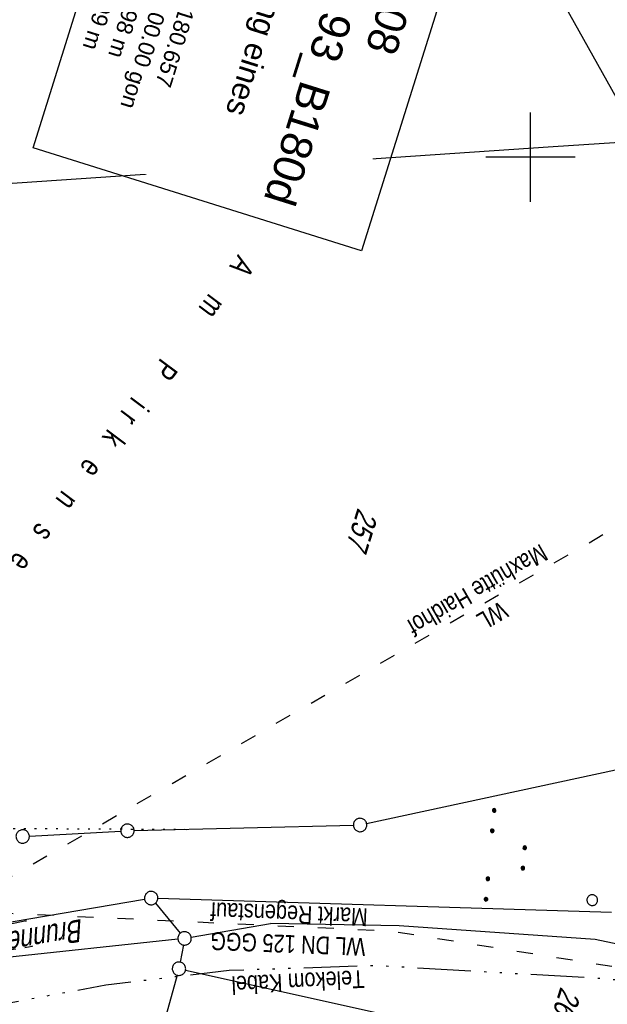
# Model space of a CAD drawing. Extents: x 507679 to 508174, y 445771 to 446563.
# Tile 18 of 43: x 507943 to 508009, y 446005 to 446115. Entities that reach past the tile are written whole.
import ezdxf
from ezdxf.enums import TextEntityAlignment as Align

# ---------------------------------------------------------------- set-up
doc = ezdxf.new("R2010")
doc.units = 0
doc.header["$LTSCALE"] = 10
doc.header["$MEASUREMENT"] = 0
for name, pattern in [('ACAD_ISO03W100', [30, 12, -18]), ('ACAD_ISO14W100', [25.5, 12, -3, 0.5, -3, 0.5, -3, 0.5, -3]), ('AUSGEZOGEN', [0]), ('LT00', [0]), ('LT11', [0.3, 0.2, -0.1]), ('PUNKTX2_STR', [0.6, 0.1, -0.5])]:
    doc.linetypes.add(name, pattern=pattern)
doc.layers.get('0').update_dxf_attribs({"linetype": 'LT00'})
for name, color, linetype in [('--EK_FBR', 250, 'LT00'), ('BW_TEXT_A', 20, 'AUSGEZOGEN'), ('DFK_BES-NAME', 255, 'LT00'), ('DFK_FLUR_NR', 250, 'LT00'), ('DFK_GZPKT', 250, 'LT00'), ('DFK_KATASTER', 250, 'LT00'), ('DFK_NUTZUNG', 250, 'LT00'), ('DFK_NUTZUNGSGRENZE', 70, 'PUNKTX2_STR'), ('DFK_VERMPKT', 252, 'LT00'), ('STROM_FREILTG', 80, 'STROMFREILEITUNG'), ('TELEKOM', 210, 'ACAD_ISO14W100'), ('TELEKOM_TEXT', 210, 'Continuous'), ('V128_FELDWEG', 250, 'LT11'), ('V128_RASTER', 250, 'LT00'), ('WASSERLTG', 130, 'ACAD_ISO03W100'), ('WASSERLTG_TEXT', 130, 'Continuous')]:
    doc.layers.add(name, color=color, linetype=linetype)
doc.styles.add('Beschrift', font='ARIAL.TTF')
doc.styles.get("Standard").update_dxf_attribs({"font": 'ARIAL.TTF'})
doc.styles.add('Strom', font='txt-alt.shx')
doc.styles.add('Versorgungsltg', font='ARIAL.TTF', dxfattribs={"width": 0.8, "height": 2})
doc.linetypes.add('STROMFREILEITUNG', pattern='A,12.7,-5.5,["xx",Strom,S=2.5,R=0,X=-2.6,Y=-0.85],-4.35', length=22.55)

# ---------------------------------------------------------------- blocks, each defined once
blk = doc.blocks.new('SYMB7010')
at = {"color": 0, "linetype": 'ByBlock'}
for points in [[(-0.031408, 0.499213), (-0.093728, 0.49134), (-0.15457, 0.475719), (-0.212975, 0.452595), (-0.268021, 0.422333), (-0.31884, 0.385411), (-0.36463, 0.342411), (-0.40467, 0.29401), (-0.438329, 0.240973), (-0.465074, 0.184136), (-0.484486, 0.124395), (-0.496256, 0.062692), (-0.5002, 0)], [(-0.5002, 0), (-0.496256, -0.062692), (-0.484486, -0.124395), (-0.465075, -0.184136), (-0.438329, -0.240973), (-0.404671, -0.29401), (-0.36463, -0.342411), (-0.31884, -0.385411), (-0.268021, -0.422333), (-0.212975, -0.452595), (-0.154571, -0.475719), (-0.093728, -0.49134), (-0.031408, -0.499213), (0.031408, -0.499213)], [(0.5002, 0), (0.496256, 0.062692), (0.484485, 0.124395), (0.465074, 0.184136), (0.438329, 0.240973), (0.40467, 0.29401), (0.36463, 0.342411), (0.31884, 0.385411), (0.268021, 0.422333), (0.212975, 0.452595), (0.15457, 0.475719), (0.093728, 0.49134), (0.031408, 0.499213), (-0.031408, 0.499213)], [(0.031408, -0.499213), (0.093728, -0.491341), (0.15457, -0.475719), (0.212975, -0.452595), (0.268021, -0.422333), (0.31884, -0.385411), (0.36463, -0.342411), (0.404671, -0.294011), (0.438329, -0.240974), (0.465075, -0.184136), (0.484486, -0.124395), (0.496256, -0.062692), (0.500201, 0)]]:
    blk.add_lwpolyline(points, dxfattribs=at)
blk = doc.blocks.new('SYMB7111')
at = {"color": 0, "linetype": 'ByBlock'}
for p, q in [((-0.13, 0.202919), (-0.13, 0.177081)), ((-0.125, 0.172895), (-0.125, 0.207105)), ((-0.12, 0.209164), (-0.12, 0.170836)), ((-0.115, 0.170204), (-0.115, 0.209796)), ((-0.11, 0.209164), (-0.11, 0.170836)), ((-0.105, 0.172895), (-0.105, 0.207105)), ((-0.1, 0.202919), (-0.1, 0.177081)), ((-0.095, 0.189874), (-0.095, 0.190146)), ((0.1, 0.202919), (0.1, 0.177081)), ((0.105, 0.172895), (0.105, 0.207105)), ((0.11, 0.209164), (0.11, 0.170836)), ((0.115, 0.170204), (0.115, 0.209796)), ((0.12, 0.209164), (0.12, 0.170836)), ((0.125, 0.172895), (0.125, 0.207105)), ((0.13, 0.202919), (0.13, 0.177081)), ((0.135, 0.189874), (0.135, 0.190146)), ((-0.515, -0.177081), (-0.515, -0.202919)), ((-0.51, -0.207105), (-0.51, -0.172895)), ((-0.505, -0.170836), (-0.505, -0.209164)), ((-0.5, -0.209796), (-0.5, -0.170204)), ((-0.495, -0.170836), (-0.495, -0.209164)), ((-0.49, -0.207105), (-0.49, -0.172895)), ((-0.485, -0.177081), (-0.485, -0.202919)), ((-0.48, -0.190126), (-0.48, -0.189854)), ((-0.285, -0.177081), (-0.285, -0.202919)), ((-0.28, -0.207105), (-0.28, -0.172895)), ((-0.275, -0.170836), (-0.275, -0.209164)), ((-0.27, -0.209796), (-0.27, -0.170204)), ((-0.265, -0.170836), (-0.265, -0.209164)), ((-0.26, -0.207105), (-0.26, -0.172895)), ((-0.255, -0.177081), (-0.255, -0.202919)), ((-0.25, -0.190126), (-0.25, -0.189854)), ((0.255, -0.177081), (0.255, -0.202919)), ((0.26, -0.207105), (0.26, -0.172895)), ((0.265, -0.170836), (0.265, -0.209164)), ((0.27, -0.209796), (0.27, -0.170204)), ((0.275, -0.170836), (0.275, -0.209164)), ((0.28, -0.207105), (0.28, -0.172895)), ((0.285, -0.177081), (0.285, -0.202919)), ((0.29, -0.190126), (0.29, -0.189854)), ((0.485, -0.177081), (0.485, -0.202919)), ((0.49, -0.207105), (0.49, -0.172895)), ((0.495, -0.170836), (0.495, -0.209164)), ((0.5, -0.209796), (0.5, -0.170204)), ((0.505, -0.170836), (0.505, -0.209164)), ((0.51, -0.207105), (0.51, -0.172895)), ((0.515, -0.177081), (0.515, -0.202919)), ((0.52, -0.190126), (0.52, -0.189854))]:
    blk.add_line(p, q, dxfattribs=at)
for points in [[(-0.095, 0.19), (-0.096981, 0.198678), (-0.10253, 0.205637), (-0.11055, 0.209499), (-0.11945, 0.209499), (-0.12747, 0.205637), (-0.133019, 0.198678), (-0.135, 0.19), (-0.133019, 0.181322), (-0.12747, 0.174363), (-0.11945, 0.170501), (-0.11055, 0.170501), (-0.10253, 0.174363), (-0.096981, 0.181322), (-0.095, 0.19)], [(0.135, 0.19), (0.133019, 0.198678), (0.12747, 0.205637), (0.11945, 0.209499), (0.11055, 0.209499), (0.10253, 0.205637), (0.096981, 0.198678), (0.095, 0.19), (0.096981, 0.181322), (0.10253, 0.174363), (0.11055, 0.170501), (0.11945, 0.170501), (0.12747, 0.174363), (0.133019, 0.181322), (0.135, 0.19)], [(-0.48, -0.19), (-0.481981, -0.181322), (-0.48753, -0.174363), (-0.49555, -0.170501), (-0.50445, -0.170501), (-0.51247, -0.174363), (-0.518019, -0.181322), (-0.52, -0.19), (-0.518019, -0.198678), (-0.51247, -0.205637), (-0.50445, -0.209499), (-0.49555, -0.209499), (-0.48753, -0.205637), (-0.481981, -0.198678), (-0.48, -0.19)], [(-0.25, -0.19), (-0.251981, -0.181322), (-0.25753, -0.174363), (-0.26555, -0.170501), (-0.27445, -0.170501), (-0.28247, -0.174363), (-0.288019, -0.181322), (-0.29, -0.19), (-0.288019, -0.198678), (-0.28247, -0.205637), (-0.27445, -0.209499), (-0.26555, -0.209499), (-0.25753, -0.205637), (-0.251981, -0.198678), (-0.25, -0.19)], [(0.29, -0.19), (0.288019, -0.181322), (0.28247, -0.174363), (0.27445, -0.170501), (0.26555, -0.170501), (0.25753, -0.174363), (0.251981, -0.181322), (0.25, -0.19), (0.251981, -0.198678), (0.25753, -0.205637), (0.26555, -0.209499), (0.27445, -0.209499), (0.28247, -0.205637), (0.288019, -0.198678), (0.29, -0.19)], [(0.52, -0.19), (0.518019, -0.181322), (0.51247, -0.174363), (0.50445, -0.170501), (0.49555, -0.170501), (0.48753, -0.174363), (0.481981, -0.181322), (0.48, -0.19), (0.481981, -0.198678), (0.48753, -0.205637), (0.49555, -0.209499), (0.50445, -0.209499), (0.51247, -0.205637), (0.518019, -0.198678), (0.52, -0.19)]]:
    blk.add_lwpolyline(points, dxfattribs=at)
blk = doc.blocks.new('SYMB0011')
at = {"color": 0, "linetype": 'ByBlock'}
for p, q in [((0.5, 0), (-0.5, 0)), ((0, 0.5), (0, -0.5))]:
    blk.add_line(p, q, dxfattribs=at)

msp = doc.modelspace()

# ---------------------------------------------------------------- linework, layer by layer
at = {"layer": '--EK_FBR', "linetype": 'LT11', "flags": 128}
for points in [[(507940.11, 446135.36), (507939.06, 446132.47), (507938, 446129.58), (507936.94, 446126.69), (507935.87, 446123.8), (507934.79, 446120.91), (507933.71, 446118.03), (507932.52, 446114.93), (507931.33, 446111.82), (507930.12, 446108.73), (507928.91, 446105.63), (507927.69, 446102.54), (507926.46, 446099.45), (507925.23, 446096.36), (507923.78, 446092.72), (507922.34, 446089.09), (507920.89, 446085.46), (507919.44, 446081.83), (507918, 446078.2), (507916.56, 446074.57), (507915.52, 446071.94), (507914.48, 446069.31), (507913.44, 446066.68), (507912.39, 446064.05), (507911.33, 446061.42), (507910.26, 446058.8), (507909.37, 446056.66), (507908.47, 446054.52), (507907.57, 446052.39), (507906.67, 446050.26), (507905.78, 446048.14), (507904.88, 446046.02), (507904.17, 446044.3), (507903.45, 446042.58), (507902.75, 446040.86), (507902.06, 446039.13), (507901.37, 446037.39), (507900.69, 446035.63), (507900.02, 446033.84), (507899.36, 446032.03), (507898.99, 446030.96), (507898.62, 446029.88), (507898.27, 446028.8), (507897.94, 446027.7), (507897.65, 446026.61), (507897.4, 446025.51), (507897.19, 446024.41), (507897.04, 446023.31), (507896.95, 446022.22), (507896.92, 446021.12), (507896.97, 446020.04), (507897.1, 446018.96), (507897.33, 446017.89), (507897.61, 446016.93), (507897.97, 446015.97), (507898.41, 446015.04), (507898.91, 446014.14), (507899.47, 446013.27), (507900.1, 446012.43), (507900.77, 446011.64), (507901.5, 446010.9), (507902.28, 446010.21), (507903.09, 446009.59), (507903.95, 446009.03), (507904.93, 446008.5), (507905.95, 446008.05), (507907, 446007.67), (507908.08, 446007.38), (507909.18, 446007.15), (507910.3, 446006.98), (507911.44, 446006.87), (507912.58, 446006.81), (507913.73, 446006.8), (507914.88, 446006.83), (507916.02, 446006.9), (507917.16, 446007), (507918.47, 446007.15), (507919.76, 446007.32), (507921.04, 446007.53), (507922.31, 446007.74), (507923.58, 446007.98), (507924.84, 446008.22), (507926.1, 446008.45), (507928.66, 446008.93), (507931.22, 446009.39), (507933.79, 446009.83), (507936.37, 446010.27), (507938.95, 446010.69), (507941.53, 446011.11), (507944.12, 446011.53)], [(507943.42, 446014.36), (507941.48, 446013.98), (507939.53, 446013.6), (507937.59, 446013.22), (507935.65, 446012.86), (507933.71, 446012.52), (507931.77, 446012.2), (507929.83, 446011.91), (507927.88, 446011.65), (507925.94, 446011.42), (507924.4, 446011.27), (507922.85, 446011.14), (507921.29, 446011.03), (507919.73, 446010.95), (507918.15, 446010.88), (507916.56, 446010.83), (507915.56, 446010.81), (507914.57, 446010.8), (507913.57, 446010.82), (507912.58, 446010.86), (507911.59, 446010.93), (507910.62, 446011.05), (507909.66, 446011.22), (507908.72, 446011.45), (507907.8, 446011.73), (507906.91, 446012.1), (507906.05, 446012.54), (507905.27, 446013.02), (507904.53, 446013.58), (507903.84, 446014.19), (507903.19, 446014.87), (507902.59, 446015.59), (507902.05, 446016.35), (507901.58, 446017.15), (507901.18, 446017.97), (507900.86, 446018.82), (507900.59, 446019.79), (507900.43, 446020.78), (507900.35, 446021.78), (507900.35, 446022.79), (507900.42, 446023.82), (507900.56, 446024.84), (507900.76, 446025.87), (507901, 446026.9), (507901.28, 446027.93), (507901.6, 446028.95), (507901.93, 446029.97), (507902.28, 446030.98), (507902.87, 446032.59), (507903.46, 446034.17), (507904.07, 446035.73), (507904.69, 446037.27), (507905.32, 446038.8), (507905.96, 446040.31), (507906.59, 446041.82), (507907.23, 446043.33), (507907.88, 446044.84), (507908.76, 446046.95), (507909.65, 446049.08), (507910.53, 446051.21), (507911.41, 446053.36), (507912.27, 446055.51), (507913.13, 446057.66), (507914.18, 446060.31), (507915.21, 446062.96), (507916.24, 446065.62), (507917.26, 446068.27), (507918.28, 446070.92), (507919.3, 446073.57), (507921.41, 446079.03), (507923.53, 446084.49), (507925.67, 446089.95), (507927.82, 446095.4), (507928.89, 446098.1), (507929.97, 446100.81), (507931.04, 446103.52), (507932.11, 446106.22), (507933.18, 446108.93), (507934.24, 446111.65), (507935.29, 446114.36), (507936.33, 446117.08), (507937.41, 446119.97), (507938.48, 446122.87), (507939.54, 446125.77), (507940.59, 446128.67), (507941.64, 446131.58), (507942.68, 446134.48)]]:
    msp.add_lwpolyline(points, dxfattribs=at)
at = {"layer": 'DFK_KATASTER'}
for p, q in [((508002.55, 446101.2), (508028.28, 446102.87)), ((507933.35, 446096.5), (508002.55, 446101.2)), ((507981.61, 446025.28), (508009.53, 446031.31)), ((507955.54, 446024.5), (507980.13, 446025.1)), ((507943.79, 446023.87), (507954.04, 446024.44)), ((507958.2, 446016.9), (508009.08, 446015.33)), ((507928.84, 446012.08), (507956.71, 446016.8)), ((507957.93, 446016.35), (507960.72, 446012.99)), ((507961.94, 446012.54), (507970.84, 446014.09)), ((507985.28, 446013.83), (507970.84, 446014.09)), ((508007.23, 446012.29), (507985.28, 446013.83)), ((507960.45, 446012.33), (507891.25, 446004.89)), ((507961.06, 446011.67), (507960.71, 446009.75)), ((508017.08, 446010.17), (508007.23, 446012.29)), ((507960.37, 446008.29), (507947.18, 445960.85)), ((507961.3, 446008.85), (507987.39, 446003.05))]:
    msp.add_line(p, q, dxfattribs=at)
at = {"layer": 'DFK_NUTZUNGSGRENZE', "ltscale": 0.2}
msp.add_line((507925.18, 446024.83), (507962.1, 446024.63), dxfattribs=at)
at = {"layer": 'STROM_FREILTG', "ltscale": 0.05, "flags": 128}
msp.add_lwpolyline([(508040.49, 446051.59), (507985.41, 446149.91), (507907.41, 446289.37), (507847.56, 446395.8)], dxfattribs=at)
at = {"layer": 'TELEKOM', "ltscale": 0.05, "flags": 128}
msp.add_lwpolyline([(507936.69, 446004.29), (507952.35, 446007.2), (507966.2, 446008.84), (507982.59, 446009.39), (508008.39, 446007.91), (508023.51, 446006.27), (508026.07, 446005.57)], dxfattribs=at)
at = {"layer": 'V128_FELDWEG', "flags": 128}
for points in [[(507940.11, 446135.36), (507939.06, 446132.47), (507938, 446129.58), (507936.94, 446126.69), (507935.87, 446123.8), (507934.79, 446120.91), (507933.71, 446118.03), (507932.52, 446114.93), (507931.33, 446111.82), (507930.12, 446108.73), (507928.91, 446105.63), (507927.69, 446102.54), (507926.46, 446099.45), (507925.23, 446096.36), (507923.78, 446092.72), (507922.34, 446089.09), (507920.89, 446085.46), (507919.44, 446081.83), (507918, 446078.2), (507916.56, 446074.57), (507915.52, 446071.94), (507914.48, 446069.31), (507913.44, 446066.68), (507912.39, 446064.05), (507911.33, 446061.42), (507910.26, 446058.8), (507909.37, 446056.66), (507908.47, 446054.52), (507907.57, 446052.39), (507906.67, 446050.26), (507905.78, 446048.14), (507904.88, 446046.02), (507904.17, 446044.3), (507903.45, 446042.58), (507902.75, 446040.86), (507902.06, 446039.13), (507901.37, 446037.39), (507900.69, 446035.63), (507900.02, 446033.84), (507899.36, 446032.03), (507898.99, 446030.96), (507898.62, 446029.88), (507898.27, 446028.8), (507897.94, 446027.7), (507897.65, 446026.61), (507897.4, 446025.51), (507897.19, 446024.41), (507897.04, 446023.31), (507896.95, 446022.22), (507896.92, 446021.12), (507896.97, 446020.04), (507897.1, 446018.96), (507897.33, 446017.89), (507897.61, 446016.93), (507897.97, 446015.97), (507898.41, 446015.04), (507898.91, 446014.14), (507899.47, 446013.27), (507900.1, 446012.43), (507900.77, 446011.64), (507901.5, 446010.9), (507902.28, 446010.21), (507903.09, 446009.59), (507903.95, 446009.03), (507904.93, 446008.5), (507905.95, 446008.05), (507907, 446007.67), (507908.08, 446007.38), (507909.18, 446007.15), (507910.3, 446006.98), (507911.44, 446006.87), (507912.58, 446006.81), (507913.73, 446006.8), (507914.88, 446006.83), (507916.02, 446006.9), (507917.16, 446007), (507918.47, 446007.15), (507919.76, 446007.32), (507921.04, 446007.53), (507922.31, 446007.74), (507923.58, 446007.98), (507924.84, 446008.22), (507926.1, 446008.45), (507928.66, 446008.93), (507931.22, 446009.39), (507933.79, 446009.83), (507936.37, 446010.27), (507938.95, 446010.69), (507941.53, 446011.11), (507944.12, 446011.53)], [(507943.42, 446014.36), (507941.48, 446013.98), (507939.53, 446013.6), (507937.59, 446013.22), (507935.65, 446012.86), (507933.71, 446012.52), (507931.77, 446012.2), (507929.83, 446011.91), (507927.88, 446011.65), (507925.94, 446011.42), (507924.4, 446011.27), (507922.85, 446011.14), (507921.29, 446011.03), (507919.73, 446010.95), (507918.15, 446010.88), (507916.56, 446010.83), (507915.56, 446010.81), (507914.57, 446010.8), (507913.57, 446010.82), (507912.58, 446010.86), (507911.59, 446010.93), (507910.62, 446011.05), (507909.66, 446011.22), (507908.72, 446011.45), (507907.8, 446011.73), (507906.91, 446012.1), (507906.05, 446012.54), (507905.27, 446013.02), (507904.53, 446013.58), (507903.84, 446014.19), (507903.19, 446014.87), (507902.59, 446015.59), (507902.05, 446016.35), (507901.58, 446017.15), (507901.18, 446017.97), (507900.86, 446018.82), (507900.59, 446019.79), (507900.43, 446020.78), (507900.35, 446021.78), (507900.35, 446022.79), (507900.42, 446023.82), (507900.56, 446024.84), (507900.76, 446025.87), (507901, 446026.9), (507901.28, 446027.93), (507901.6, 446028.95), (507901.93, 446029.97), (507902.28, 446030.98), (507902.87, 446032.59), (507903.46, 446034.17), (507904.07, 446035.73), (507904.69, 446037.27), (507905.32, 446038.8), (507905.96, 446040.31), (507906.59, 446041.82), (507907.23, 446043.33), (507907.88, 446044.84), (507908.76, 446046.95), (507909.65, 446049.08), (507910.53, 446051.21), (507911.41, 446053.36), (507912.27, 446055.51), (507913.13, 446057.66), (507914.18, 446060.31), (507915.21, 446062.96), (507916.24, 446065.62), (507917.26, 446068.27), (507918.28, 446070.92), (507919.3, 446073.57), (507921.41, 446079.03), (507923.53, 446084.49), (507925.67, 446089.95), (507927.82, 446095.4), (507928.89, 446098.1), (507929.97, 446100.81), (507931.04, 446103.52), (507932.11, 446106.22), (507933.18, 446108.93), (507934.24, 446111.65), (507935.29, 446114.36), (507936.33, 446117.08), (507937.41, 446119.97), (507938.48, 446122.87), (507939.54, 446125.77), (507940.59, 446128.67), (507941.64, 446131.58), (507942.68, 446134.48)]]:
    msp.add_lwpolyline(points, dxfattribs=at)
at = {"layer": 'V128_RASTER'}
for p, q in [((508000, 446095), (508000, 446105)), ((508005, 446100), (507995, 446100))]:
    msp.add_line(p, q, dxfattribs=at)
at = {"layer": 'WASSERLTG', "ltscale": 0.015}
msp.add_lwpolyline([(507729.74, 446019.68), (507824.81, 445991.35), (507887.96, 445981.84), (507909.86, 445988.04), (507910, 445989.56), (507916.92, 446005.02), (508049.96, 446081.83)], dxfattribs=at)
at = {"layer": 'WASSERLTG', "ltscale": 0.015, "flags": 128}
msp.add_lwpolyline([(507700.78, 445849.49), (507754.25, 445914.36), (507754.8, 445914.65), (507784.99, 445952.02), (507818.89, 445997.03), (507819.68, 445996.89), (507821.26, 445996.62), (507822.59, 445996.42), (507883.31, 445986.24), (507883.37, 445986.71), (507883.47, 445987.13), (507888.4, 446005.64), (507914.86, 446006.48), (507932.57, 446015.65), (507984.41, 446013.24), (508026.37, 446006.53)], dxfattribs=at)

# ---------------------------------------------------------------- block references
at = {"layer": 'DFK_GZPKT', "xscale": 1.500000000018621, "yscale": 1.5, "zscale": 1.5, "rotation": 264.7377099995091}
for p in [(507980.88, 446025.12), (507943.04, 446023.83), (507954.79, 446024.48), (507957.45, 446016.93), (507961.2, 446012.41), (507960.57, 446009.01)]:
    msp.add_blockref('SYMB7010', p, dxfattribs=at)
at = {"layer": 'DFK_NUTZUNG', "xscale": 9.999999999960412, "yscale": 10, "zscale": 10, "rotation": 264.7377000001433}
msp.add_blockref('SYMB7111', (507997.35, 446021.6), dxfattribs=at)
at = {"layer": 'DFK_VERMPKT', "xscale": 1.200000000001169, "yscale": 1.200000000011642, "zscale": 1.2, "rotation": 264.7377100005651}
msp.add_blockref('SYMB7010', (508006.92, 446016.7), dxfattribs=at)
at = {"layer": 'V128_FELDWEG', "xscale": 0.1000000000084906, "yscale": 0.09999999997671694, "zscale": 0.1, "rotation": 252.6066100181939}
for p in [(507943.42, 446014.36), (507944.12, 446011.53)]:
    msp.add_blockref('SYMB0011', p, dxfattribs=at)

# ---------------------------------------------------------------- texts
at = {"layer": 'DFK_BES-NAME', "oblique": 13.754, "width": 0.75}
msp.add_text('Brunnenweg', height=2.5, rotation=190.0913, dxfattribs=at).set_placement((507949.73, 446014.61))
at = {"layer": 'DFK_BES-NAME', "insert": (507966.6, 446089.6), "char_height": 2.5, "attachment_point": 7, "rotation": 233.2552}
msp.add_mtext('{\\W0.75;\\T3.1;Am Pirkenseeer Weg}', dxfattribs=at)
at = {"layer": 'DFK_FLUR_NR', "oblique": 13.754, "width": 0.75}
for s, p in [('257', (507980.62, 446060.75)), ('264', (508003.37, 446007.06))]:
    msp.add_text(s, height=2.5, rotation=252.6066, dxfattribs=at).set_placement(p)
at = {"layer": 'TELEKOM_TEXT', "style": 'Versorgungsltg', "width": 0.8}
msp.add_text('Telekom Kabel', height=2, rotation=182.7309, dxfattribs=at).set_placement((507973.86, 446008.51), align=Align.CENTER)
at = {"layer": 'WASSERLTG_TEXT', "char_height": 2, "attachment_point": 5, "style": 'Versorgungsltg'}
for s, insert, rotation in [('WL\\PMaxhütte Haidhof', (507994.87, 446050.03), 210.0014), ('WL DN 125 GGG\\PMarkt Regenstauf', (507972.86, 446013.75), 177.7432)]:
    msp.add_mtext(s, dxfattribs=dict(at, insert=insert, rotation=rotation))

# ---------------------------------------------------------------- next in the draw order: texts
at = {"layer": 'BW_TEXT_A', "insert": (507990.25, 446128.54), "char_height": 2, "width": 38.0419, "attachment_point": 1, "rotation": 252.6066, "style": 'Beschrift', "bg_fill": 3, "box_fill_scale": 1.5, "bg_fill_color": 256, "bg_fill_transparency": 0}
msp.add_mtext('{\\Funir_o|c0;\\H1.75x;6838708\\fArial|b0|i0|c238|p34;\\H0.5714x;\\P\\H1.75x;BW N_93_B1\\fArial|b0|i0|c0|p34;80d\\fArial|b0|i0|c238|p34;\\W0.8;\\P\\H0.3714x;\\W1;\\P\\fArial|b0|i0|c0|p34;\\H1.924x;Unterführung eines\\PFeldweges\\fArial|b0|i0|c238|p34;\\P\\H0.1999x;\\P\\pt8,20;\\H3.602x;K\\fArial|b0|i0|c0|p34;m^I^I\\fArial|b0|i0|c238|p34;1\\fArial|b0|i0|c0|p34;80.657\\fArial|b0|i0|c238|p34;\\PBw.Wi\\fArial|b0|i0|c0|p34;.^I^I100.00\\fArial|b0|i0|c238|p34; gon\\PL.W.^I\\fArial|b0|i0|c0|p34;                 5.98 \\fArial|b0|i0|c238|p34;m\\P\\ptz;\\fArial|b0|i0|c0|p34;L.H.^I                 3.99 m}', dxfattribs=at)

# ---------------------------------------------------------------- next in the draw order: linework, layer by layer
at = {"layer": 'BW_TEXT_A'}
msp.add_lwpolyline([(507993.89, 446130.49), (507981.04, 446089.48), (507944.2, 446101.02), (507957.05, 446142.03)], close=True, dxfattribs=at)

doc.saveas('drawing.dxf')
